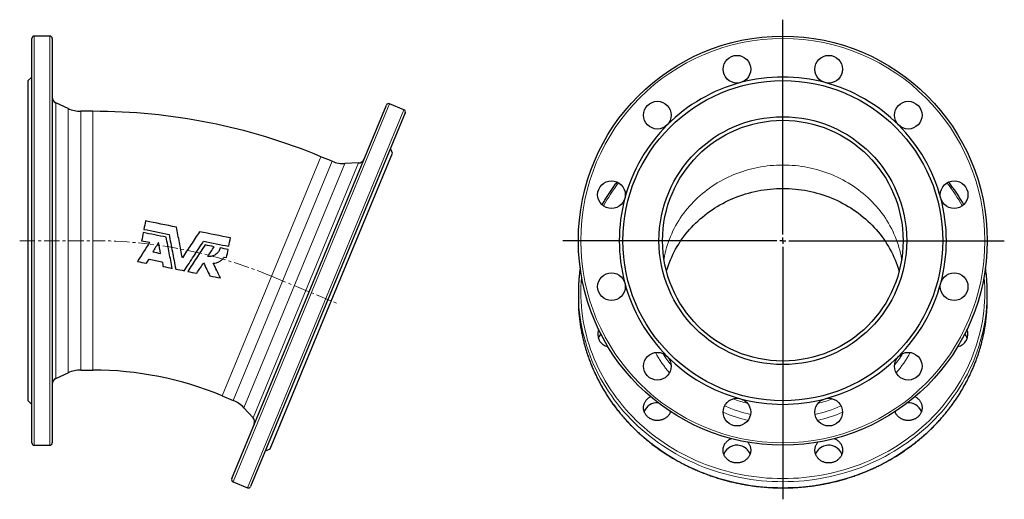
# Model space of a CAD drawing. Header units: millimetres. Extents: x 102 to 921, y 48 to 942.
# Tile 3 of 3: x 102 to 921, y 544 to 942. Entities that reach past the tile are written whole.
import ezdxf

# ---------------------------------------------------------------- set-up
doc = ezdxf.new("R2010")
doc.units = ezdxf.units.MM
doc.linetypes.add('CENTERX2', pattern=[20.32, 12.7, -2.54, 2.54, -2.54])
doc.layers.add('FORMAT', color=7, linetype='Continuous')

# ---------------------------------------------------------------- blocks, each defined once
blk = doc.blocks.new('SW_CENTERMARKSYMBOL_0')
at = {"layer": 'FORMAT', "color": 0}
for p, q in [((0, 5), (0, 183.62)), ((-5, 0), (-183.05, 0)), ((0, 0), (-2.5, 0)), ((0, 0), (0, 2.5)), ((0, 0), (0, -2.5)), ((0, 0), (2.5, 0)), ((5, 0), (184.17, 0)), ((0, -5), (0, -214.9))]:
    blk.add_line(p, q, dxfattribs=at)

msp = doc.modelspace()

# ---------------------------------------------------------------- linework, layer by layer
at = {"color": 7, "linetype": 'Continuous', "lineweight": 25}
for p, q in [((112.24, 590.58), (112.24, 926.58)), ((127.24, 928.58), (114.24, 928.58)), ((129.24, 926.58), (129.24, 758.58)), ((112.24, 894.58), (109.24, 891.58)), ((109.24, 758.58), (109.24, 891.58)), ((142.45, 868.42), (132.13, 873.23)), ((278.5, 560.89), (407.08, 871.31)), ((421.7, 867.42), (409.69, 872.39)), ((163.06, 866.08), (153.01, 866.08)), ((422.79, 864.8), (294.21, 554.38)), ((412.16, 831.32), (410.54, 835.24)), ((361.97, 824.51), (352.68, 828.36)), ((361.27, 708.44), (412.16, 831.32)), ((384, 823.13), (372.63, 822.63)), ((109.24, 625.58), (109.24, 758.58)), ((129.24, 758.58), (129.24, 590.58)), ((272.13, 744.91), (274.15, 744.51)), ((566.71, 715.33), (566.71, 710.36)), ((906.71, 710.36), (906.71, 715.33)), ((310.37, 585.57), (361.27, 708.44)), ((132.13, 643.92), (142.45, 648.73)), ((153.01, 651.08), (163.06, 651.08)), ((109.24, 625.58), (112.24, 622.58)), ((270.4, 629.72), (279.69, 625.88)), ((288.56, 619.67), (296.25, 611.28)), ((643.36, 616.49), (643.35, 616.5)), ((830.07, 616.5), (830.06, 616.49)), ((114.24, 588.58), (127.24, 588.58)), ((306.45, 583.95), (310.37, 585.57)), ((279.58, 558.27), (291.59, 553.3))]:
    msp.add_line(p, q, dxfattribs=at)
at = {"color": 8, "linetype": 'Continuous', "lineweight": 18}
for p, q in [((114.24, 928.58), (114.24, 588.58)), ((127.24, 758.58), (127.24, 928.58)), ((132.13, 873.23), (132.13, 758.58)), ((142.45, 758.58), (142.45, 868.42)), ((409.69, 872.39), (279.58, 558.27)), ((153.01, 866.08), (153.01, 651.08)), ((163.06, 866.08), (163.06, 651.08)), ((291.59, 553.3), (421.7, 867.42)), ((352.68, 828.36), (270.4, 629.72)), ((279.69, 625.88), (361.97, 824.51)), ((372.63, 822.63), (288.56, 619.67)), ((296.25, 611.28), (384, 823.13)), ((127.24, 588.58), (127.24, 758.58)), ((132.13, 758.58), (132.13, 643.92)), ((142.45, 648.73), (142.45, 758.58))]:
    msp.add_line(p, q, dxfattribs=at)
at = {"color": 8, "linetype": 'Continuous', "lineweight": 18, "flags": 128}
for points in [[(637.89, 743.22), (637.94, 743.49), (638.38, 745.88), (638.89, 748.25), (639.47, 750.61), (640.12, 752.95), (640.83, 755.28), (641.6, 757.59), (642.44, 759.88), (643.35, 762.15), (644.32, 764.4), (645.35, 766.62), (646.45, 768.82), (647.61, 770.99), (648.83, 773.13), (650.11, 775.24), (651.44, 777.31), (652.84, 779.36), (654.3, 781.37), (655.81, 783.35), (657.37, 785.28), (658.99, 787.18), (660.67, 789.04), (662.39, 790.86), (664.17, 792.64), (666, 794.37), (667.87, 796.06), (669.8, 797.7), (671.76, 799.29), (673.78, 800.84), (675.83, 802.34), (677.93, 803.79), (680.07, 805.18), (682.24, 806.52), (684.46, 807.82), (686.71, 809.05), (688.99, 810.23), (691.31, 811.36), (693.66, 812.43), (696.03, 813.44), (698.44, 814.4), (700.87, 815.29), (703.33, 816.13), (705.81, 816.91), (708.31, 817.63), (710.83, 818.28), (713.36, 818.88), (715.92, 819.41), (718.49, 819.88), (721.07, 820.29), (723.66, 820.64), (726.26, 820.92), (728.86, 821.14), (731.47, 821.3), (734.09, 821.4), (736.71, 821.43), (739.33, 821.4), (741.94, 821.3), (744.55, 821.14), (747.16, 820.92), (749.76, 820.64), (752.35, 820.29), (754.93, 819.88), (757.5, 819.41), (760.05, 818.88), (762.59, 818.28), (765.11, 817.63), (767.61, 816.91), (770.09, 816.13), (772.55, 815.29), (774.98, 814.4), (777.38, 813.44), (779.76, 812.43), (782.11, 811.36), (784.42, 810.23), (786.71, 809.05), (788.96, 807.82), (791.17, 806.52), (793.35, 805.18), (795.49, 803.79), (797.58, 802.34), (799.64, 800.84), (801.65, 799.29), (803.62, 797.7), (805.54, 796.06), (807.42, 794.37), (809.25, 792.64), (811.02, 790.86), (812.75, 789.04), (814.42, 787.18), (816.04, 785.28), (817.61, 783.35), (819.12, 781.37), (820.58, 779.36), (821.97, 777.31), (823.31, 775.24), (824.59, 773.13), (825.81, 770.99), (826.97, 768.82), (828.06, 766.62), (829.1, 764.4), (830.07, 762.15), (830.97, 759.88), (831.81, 757.59), (832.59, 755.28), (833.3, 752.95), (833.95, 750.61), (834.52, 748.25), (835.03, 745.88), (835.48, 743.49), (835.52, 743.22)], [(569.29, 729.04), (569.23, 728.28), (568.94, 724.22), (568.77, 720.16), (568.71, 716.1), (568.77, 712.04), (568.94, 707.98), (569.23, 703.92), (569.63, 699.87), (570.15, 695.84), (570.78, 691.82), (571.52, 687.81), (572.38, 683.83), (573.35, 679.87), (574.43, 675.93), (575.63, 672.02), (576.93, 668.14), (578.34, 664.29), (579.87, 660.48), (581.5, 656.7), (583.23, 652.97), (585.07, 649.28), (587.02, 645.63), (589.07, 642.04), (591.22, 638.49), (593.47, 635), (595.81, 631.56), (598.26, 628.19), (600.79, 624.87), (603.43, 621.61), (606.15, 618.42), (608.96, 615.3), (611.86, 612.24), (614.85, 609.26), (617.91, 606.35), (621.06, 603.51), (624.29, 600.75), (627.6, 598.07), (630.98, 595.48), (634.44, 592.96), (637.96, 590.53), (641.55, 588.18), (645.21, 585.93), (648.93, 583.76), (652.71, 581.68), (656.55, 579.7), (660.44, 577.8), (664.38, 576.01), (668.38, 574.31), (672.42, 572.7), (676.5, 571.2), (680.63, 569.79), (684.79, 568.48), (688.99, 567.28), (693.23, 566.18), (697.49, 565.18), (701.78, 564.28), (706.09, 563.49), (710.43, 562.8), (714.78, 562.21), (719.15, 561.74), (723.53, 561.37), (727.92, 561.1), (732.31, 560.94), (736.71, 560.89), (741.11, 560.94), (745.5, 561.1), (749.89, 561.37), (754.27, 561.74), (758.64, 562.21), (762.99, 562.8), (767.32, 563.49), (771.64, 564.28), (775.93, 565.18), (780.19, 566.18), (784.42, 567.28), (788.62, 568.48), (792.79, 569.79), (796.91, 571.2), (801, 572.7), (805.04, 574.31), (809.03, 576.01), (812.98, 577.8), (816.87, 579.7), (820.71, 581.68), (824.49, 583.76), (828.21, 585.93), (831.86, 588.18), (835.46, 590.53), (838.98, 592.96), (842.43, 595.48), (845.82, 598.07), (849.12, 600.75), (852.35, 603.51), (855.5, 606.35), (858.57, 609.26), (861.56, 612.24), (864.46, 615.3), (867.27, 618.42), (869.99, 621.61), (872.62, 624.87), (875.16, 628.19), (877.61, 631.56), (879.95, 635), (882.2, 638.49), (884.35, 642.04), (886.4, 645.63), (888.34, 649.28), (890.18, 652.97), (891.92, 656.7), (893.55, 660.48), (895.07, 664.29), (896.49, 668.14), (897.79, 672.02), (898.98, 675.93), (900.07, 679.87), (901.04, 683.83), (901.9, 687.81), (902.64, 691.82), (903.27, 695.84), (903.79, 699.87), (904.19, 703.92), (904.48, 707.98), (904.65, 712.04), (904.71, 716.1), (904.65, 720.16), (904.48, 724.22), (904.19, 728.28), (904.12, 729.04)], [(906.61, 710.1), (906.48, 707.11), (906.18, 703.01), (905.78, 698.92), (905.25, 694.83), (904.62, 690.76), (903.86, 686.71), (902.99, 682.68), (902.01, 678.67), (900.92, 674.68), (899.71, 670.73), (898.39, 666.8), (896.96, 662.91), (895.42, 659.05), (893.77, 655.23), (892.01, 651.45), (890.15, 647.72), (888.18, 644.03), (886.11, 640.39), (883.93, 636.8), (881.66, 633.27), (879.28, 629.79), (876.81, 626.37), (874.24, 623.02), (871.58, 619.72), (868.82, 616.49), (865.98, 613.33), (863.04, 610.24), (860.02, 607.22), (856.92, 604.28), (853.73, 601.41), (850.46, 598.62), (847.11, 595.9), (843.69, 593.28), (840.2, 590.73), (836.63, 588.27), (833, 585.9), (829.3, 583.61), (825.53, 581.42), (821.71, 579.32), (817.83, 577.31), (813.89, 575.39), (809.9, 573.57), (805.85, 571.85), (801.76, 570.23), (797.63, 568.71), (793.46, 567.28), (789.24, 565.96), (784.99, 564.74), (780.71, 563.63), (776.39, 562.61), (772.05, 561.71), (767.69, 560.9), (763.3, 560.21), (758.9, 559.62), (754.48, 559.13), (750.05, 558.76), (745.61, 558.49), (741.16, 558.33), (736.71, 558.27), (732.26, 558.33), (727.81, 558.49), (723.37, 558.76), (718.94, 559.13), (714.52, 559.62), (710.11, 560.21), (705.73, 560.9), (701.36, 561.71), (697.02, 562.61), (692.71, 563.63), (688.43, 564.74), (684.18, 565.96), (679.96, 567.28), (675.79, 568.71), (671.65, 570.23), (667.56, 571.85), (663.52, 573.57), (659.53, 575.39), (655.59, 577.31), (651.71, 579.32), (647.88, 581.42), (644.12, 583.61), (640.42, 585.9), (636.79, 588.27), (633.22, 590.73), (629.72, 593.28), (626.3, 595.9), (622.96, 598.62), (619.69, 601.41), (616.5, 604.28), (613.39, 607.22), (610.37, 610.24), (607.44, 613.33), (604.59, 616.49), (601.84, 619.72), (599.18, 623.02), (596.61, 626.37), (594.13, 629.79), (591.76, 633.27), (589.48, 636.8), (587.31, 640.39), (585.24, 644.03), (583.27, 647.72), (581.41, 651.45), (579.65, 655.23), (578, 659.05), (576.46, 662.91), (575.03, 666.8), (573.71, 670.73), (572.5, 674.68), (571.41, 678.67), (570.42, 682.68), (569.56, 686.71), (568.8, 690.76), (568.16, 694.83), (567.64, 698.92), (567.23, 703.01), (566.94, 707.11), (566.79, 710.54)], [(566.81, 704.99), (566.94, 702.14), (567.23, 698.04), (567.64, 693.94), (568.16, 689.86), (568.8, 685.79), (569.56, 681.74), (570.42, 677.7), (571.41, 673.69), (572.5, 669.71), (573.71, 665.75), (575.03, 661.82), (576.46, 657.93), (578, 654.07), (579.65, 650.25), (581.41, 646.48), (583.27, 642.74), (585.24, 639.05), (587.31, 635.42), (589.48, 631.83), (591.76, 628.3), (594.13, 624.82), (596.61, 621.4), (599.18, 618.04), (601.84, 614.75), (604.59, 611.52), (607.44, 608.36), (610.37, 605.27), (613.39, 602.25), (616.5, 599.3), (619.69, 596.43), (622.96, 593.64), (626.3, 590.93), (629.72, 588.3), (633.22, 585.75), (636.79, 583.29), (640.42, 580.92), (644.12, 578.64), (647.88, 576.44), (651.71, 574.34), (655.59, 572.33), (659.53, 570.42), (663.52, 568.6), (667.56, 566.88), (671.65, 565.25), (675.79, 563.73), (679.96, 562.31), (684.18, 560.99), (688.43, 559.77), (692.71, 558.65), (697.02, 557.64), (701.36, 556.73), (705.73, 555.93), (710.11, 555.23), (714.52, 554.64), (718.94, 554.16), (723.37, 553.78), (727.81, 553.51), (732.26, 553.35), (736.71, 553.3)], [(736.71, 553.3), (741.16, 553.35), (745.61, 553.51), (750.05, 553.78), (754.48, 554.16), (758.9, 554.64), (763.3, 555.23), (767.69, 555.93), (772.05, 556.73), (776.39, 557.64), (780.71, 558.65), (784.99, 559.77), (789.24, 560.99), (793.46, 562.31), (797.63, 563.73), (801.76, 565.25), (805.85, 566.88), (809.9, 568.6), (813.89, 570.42), (817.83, 572.33), (821.71, 574.34), (825.53, 576.44), (829.3, 578.64), (833, 580.92), (836.63, 583.29), (840.2, 585.75), (843.69, 588.3), (847.11, 590.93), (850.46, 593.64), (853.73, 596.43), (856.92, 599.3), (860.02, 602.25), (863.04, 605.27), (865.98, 608.36), (868.82, 611.52), (871.58, 614.75), (874.24, 618.04), (876.81, 621.4), (879.28, 624.82), (881.66, 628.3), (883.93, 631.83), (886.11, 635.42), (888.18, 639.05), (890.15, 642.74), (892.01, 646.48), (893.77, 650.25), (895.42, 654.07), (896.96, 657.93), (898.39, 661.82), (899.71, 665.75), (900.92, 669.71), (902.01, 673.69), (902.99, 677.7), (903.86, 681.74), (904.62, 685.79), (905.25, 689.86), (905.78, 693.94), (906.18, 698.04), (906.48, 702.14), (906.63, 705.48)]]:
    msp.add_lwpolyline(points, dxfattribs=at)
at = {"color": 7, "linetype": 'Continuous', "lineweight": 25, "flags": 128}
for points in [[(640, 733.12), (640.12, 733.5), (640.83, 735.83), (641.6, 738.14), (642.44, 740.43), (643.35, 742.7), (644.32, 744.95), (645.35, 747.17), (646.45, 749.37), (647.61, 751.54), (648.83, 753.68), (650.11, 755.79), (651.44, 757.87), (652.84, 759.91), (654.3, 761.92), (655.81, 763.9), (657.37, 765.84), (658.99, 767.73), (660.67, 769.59), (662.39, 771.41), (664.17, 773.19), (666, 774.92), (667.87, 776.61), (669.8, 778.25), (671.76, 779.85), (673.78, 781.39), (675.83, 782.89), (677.93, 784.34), (680.07, 785.73), (682.24, 787.08), (684.46, 788.37), (686.71, 789.6), (688.99, 790.79), (691.31, 791.91), (693.66, 792.98), (696.03, 793.99), (698.44, 794.95), (700.87, 795.84), (703.33, 796.68), (705.81, 797.46), (708.31, 798.18), (710.83, 798.83), (713.36, 799.43), (715.92, 799.96), (718.49, 800.43), (721.07, 800.84), (723.66, 801.19), (726.26, 801.47), (728.86, 801.7), (731.47, 801.85), (734.09, 801.95), (736.71, 801.98), (739.33, 801.95), (741.94, 801.85), (744.55, 801.7), (747.16, 801.47), (749.76, 801.19), (752.35, 800.84), (754.93, 800.43), (757.5, 799.96), (760.05, 799.43), (762.59, 798.83), (765.11, 798.18), (767.61, 797.46), (770.09, 796.68), (772.55, 795.84), (774.98, 794.95), (777.38, 793.99), (779.76, 792.98), (782.11, 791.91), (784.42, 790.79), (786.71, 789.6), (788.96, 788.37), (791.17, 787.08), (793.35, 785.73), (795.49, 784.34), (797.58, 782.89), (799.64, 781.39), (801.65, 779.85), (803.62, 778.25), (805.54, 776.61), (807.42, 774.92), (809.25, 773.19), (811.02, 771.41), (812.75, 769.59), (814.42, 767.73), (816.04, 765.84), (817.61, 763.9), (819.12, 761.92), (820.58, 759.91), (821.97, 757.87), (823.31, 755.79), (824.59, 753.68), (825.81, 751.54), (826.97, 749.37), (828.06, 747.17), (829.1, 744.95), (830.07, 742.7), (830.97, 740.43), (831.81, 738.14), (832.59, 735.83), (833.3, 733.5), (833.41, 733.12)], [(566.71, 710.36), (566.77, 706.25), (566.81, 704.99)], [(906.63, 705.48), (906.65, 706.25), (906.71, 710.36)], [(643.36, 616.49), (643.31, 616.36), (643.12, 615.86), (642.89, 615.37), (642.64, 614.89), (642.37, 614.43), (642.07, 613.98), (641.75, 613.54), (641.4, 613.12), (641.03, 612.71), (640.64, 612.32), (640.23, 611.95), (639.8, 611.6), (639.35, 611.27), (638.89, 610.96), (638.41, 610.67), (637.91, 610.41), (637.4, 610.17), (636.88, 609.95), (636.34, 609.76), (635.8, 609.59), (635.25, 609.44), (634.69, 609.33), (634.12, 609.23), (633.56, 609.17), (632.98, 609.13), (632.41, 609.11), (631.84, 609.13), (631.27, 609.17), (630.7, 609.23), (630.13, 609.33), (629.57, 609.44), (629.02, 609.59), (628.48, 609.76), (627.94, 609.95), (627.42, 610.17), (626.91, 610.41), (626.41, 610.67), (625.93, 610.96), (625.47, 611.27), (625.02, 611.6), (624.59, 611.95), (624.18, 612.32), (623.79, 612.71), (623.42, 613.12), (623.07, 613.54), (622.75, 613.98), (622.45, 614.43), (622.18, 614.89), (621.93, 615.37), (621.71, 615.86), (621.51, 616.36), (621.34, 616.86), (621.2, 617.38), (621.09, 617.89), (621, 618.42), (620.94, 618.95), (620.91, 619.47), (620.91, 620), (620.94, 620.53), (621, 621.06), (621.09, 621.58), (621.2, 622.1), (621.34, 622.62), (621.51, 623.12), (621.71, 623.62), (621.93, 624.11), (622.18, 624.59), (622.45, 625.05), (622.75, 625.5), (623.07, 625.94), (623.42, 626.36), (623.79, 626.77), (624.18, 627.16), (624.59, 627.53), (625.02, 627.88), (625.47, 628.21), (625.93, 628.52), (626.41, 628.81), (626.71, 628.96)], [(846.71, 628.96), (847, 628.81), (847.48, 628.52), (847.95, 628.21), (848.4, 627.88), (848.83, 627.53), (849.24, 627.16), (849.63, 626.77), (850, 626.36), (850.34, 625.94), (850.67, 625.5), (850.97, 625.05), (851.24, 624.59), (851.49, 624.11), (851.71, 623.62), (851.91, 623.12), (852.08, 622.62), (852.22, 622.1), (852.33, 621.58), (852.42, 621.06), (852.47, 620.53), (852.5, 620), (852.5, 619.47), (852.47, 618.95), (852.42, 618.42), (852.33, 617.89), (852.22, 617.38), (852.08, 616.86), (851.91, 616.36), (851.71, 615.86), (851.49, 615.37), (851.24, 614.89), (850.97, 614.43), (850.67, 613.98), (850.34, 613.54), (850, 613.12), (849.63, 612.71), (849.24, 612.32), (848.83, 611.95), (848.4, 611.6), (847.95, 611.27), (847.48, 610.96), (847, 610.67), (846.51, 610.41), (846, 610.17), (845.47, 609.95), (844.94, 609.76), (844.4, 609.59), (843.84, 609.44), (843.29, 609.33), (842.72, 609.23), (842.15, 609.17), (841.58, 609.13), (841.01, 609.11), (840.43, 609.13), (839.86, 609.17), (839.29, 609.23), (838.73, 609.33), (838.17, 609.44), (837.62, 609.59), (837.07, 609.76), (836.54, 609.95), (836.02, 610.17), (835.51, 610.41), (835.01, 610.67), (834.53, 610.96), (834.06, 611.27), (833.61, 611.6), (833.18, 611.95), (832.77, 612.32), (832.38, 612.71), (832.02, 613.12), (831.67, 613.54), (831.35, 613.98), (831.05, 614.43), (830.77, 614.89), (830.52, 615.37), (830.3, 615.86), (830.11, 616.36), (830.06, 616.5)], [(707.52, 591.1), (707.52, 591.09), (707.87, 590.67), (708.19, 590.23), (708.49, 589.78), (708.77, 589.32), (709.02, 588.84), (709.24, 588.35), (709.43, 587.85), (709.6, 587.35), (709.74, 586.83), (709.86, 586.31), (709.94, 585.79), (710, 585.26), (710.03, 584.73), (710.03, 584.2), (710, 583.68), (709.94, 583.15), (709.86, 582.62), (709.74, 582.11), (709.6, 581.59), (709.43, 581.09), (709.24, 580.59), (709.02, 580.1), (708.77, 579.62), (708.49, 579.16), (708.19, 578.71), (707.87, 578.27), (707.52, 577.85), (707.16, 577.44), (706.77, 577.05), (706.35, 576.68), (705.92, 576.33), (705.48, 576), (705.01, 575.69), (704.53, 575.4), (704.03, 575.14), (703.52, 574.9), (703, 574.68), (702.47, 574.49), (701.92, 574.32), (701.37, 574.17), (700.81, 574.06), (700.25, 573.96), (699.68, 573.9), (699.11, 573.86), (698.53, 573.85), (697.96, 573.86), (697.39, 573.9), (696.82, 573.96), (696.25, 574.06), (695.7, 574.17), (695.14, 574.32), (694.6, 574.49), (694.07, 574.68), (693.54, 574.9), (693.03, 575.14), (692.54, 575.4), (692.05, 575.69), (691.59, 576), (691.14, 576.33), (690.71, 576.68), (690.3, 577.05), (689.91, 577.44), (689.54, 577.85), (689.2, 578.27), (688.87, 578.71), (688.57, 579.16), (688.3, 579.62), (688.05, 580.1), (687.83, 580.59), (687.63, 581.09), (687.46, 581.59), (687.32, 582.11), (687.21, 582.62), (687.12, 583.15), (687.06, 583.68), (687.04, 584.2), (687.04, 584.73), (687.06, 585.26), (687.12, 585.79), (687.21, 586.31), (687.32, 586.83), (687.46, 587.35), (687.63, 587.85), (687.83, 588.35), (688.05, 588.84), (688.3, 589.32), (688.57, 589.78), (688.87, 590.23), (689.2, 590.67), (689.54, 591.09), (689.91, 591.5), (690.3, 591.89), (690.71, 592.26), (691.14, 592.61), (691.59, 592.94), (692.05, 593.25), (692.54, 593.54), (693.03, 593.8), (693.54, 594.04), (693.69, 594.11)], [(779.72, 594.11), (779.87, 594.04), (780.38, 593.8), (780.88, 593.54), (781.36, 593.25), (781.83, 592.94), (782.28, 592.61), (782.71, 592.26), (783.12, 591.89), (783.51, 591.5), (783.88, 591.09), (784.22, 590.67), (784.54, 590.23), (784.84, 589.78), (785.12, 589.32), (785.37, 588.84), (785.59, 588.35), (785.79, 587.85), (785.95, 587.35), (786.1, 586.83), (786.21, 586.31), (786.3, 585.79), (786.35, 585.26), (786.38, 584.73), (786.38, 584.2), (786.35, 583.68), (786.3, 583.15), (786.21, 582.62), (786.1, 582.11), (785.95, 581.59), (785.79, 581.09), (785.59, 580.59), (785.37, 580.1), (785.12, 579.62), (784.84, 579.16), (784.54, 578.71), (784.22, 578.27), (783.88, 577.85), (783.51, 577.44), (783.12, 577.05), (782.71, 576.68), (782.28, 576.33), (781.83, 576), (781.36, 575.69), (780.88, 575.4), (780.38, 575.14), (779.87, 574.9), (779.35, 574.68), (778.82, 574.49), (778.27, 574.32), (777.72, 574.17), (777.16, 574.06), (776.6, 573.96), (776.03, 573.9), (775.46, 573.86), (774.88, 573.85), (774.31, 573.86), (773.74, 573.9), (773.17, 573.96), (772.61, 574.06), (772.05, 574.17), (771.49, 574.32), (770.95, 574.49), (770.42, 574.68), (769.89, 574.9), (769.38, 575.14), (768.89, 575.4), (768.41, 575.69), (767.94, 576), (767.49, 576.33), (767.06, 576.68), (766.65, 577.05), (766.26, 577.44), (765.89, 577.85), (765.55, 578.27), (765.22, 578.71), (764.93, 579.16), (764.65, 579.62), (764.4, 580.1), (764.18, 580.59), (763.98, 581.09), (763.81, 581.59), (763.67, 582.11), (763.56, 582.62), (763.47, 583.15), (763.42, 583.68), (763.39, 584.2), (763.39, 584.73), (763.42, 585.26), (763.47, 585.79), (763.56, 586.31), (763.67, 586.83), (763.81, 587.35), (763.98, 587.85), (764.18, 588.35), (764.4, 588.84), (764.65, 589.32), (764.93, 589.78), (765.22, 590.23), (765.55, 590.67), (765.89, 591.09), (765.9, 591.1)]]:
    msp.add_lwpolyline(points, dxfattribs=at)
at = {"color": 7, "linetype": 'Continuous', "lineweight": 25}
for centre, radius in [((736.71, 758.58), 170), ((698.53, 901.05), 11.5), ((774.88, 901.05), 11.5), ((736.71, 758.58), 133), ((632.41, 862.87), 11.5), ((841.01, 862.87), 11.5), ((736.71, 758.58), 103), ((736.71, 758.58), 100), ((594.23, 796.75), 11.5), ((879.18, 796.75), 11.5), ((594.23, 720.4), 11.5), ((879.18, 720.4), 11.5), ((632.41, 654.28), 11.5), ((841.01, 654.28), 11.5), ((698.53, 616.1), 11.5), ((774.88, 616.1), 11.5)]:
    msp.add_circle(centre, radius, dxfattribs=at)
at = {"color": 8, "linetype": 'Continuous', "lineweight": 18}
msp.add_circle((736.71, 758.58), 168, dxfattribs=at)
at = {"color": 7, "linetype": 'Continuous', "lineweight": 25}
for centre, radius, start, end in [((114.24, 926.58), 2, 90, 180), ((127.24, 926.58), 2, 0, 90), ((736.71, 758.58), 136, 75, 105), ((736.71, 758.58), 136, 105, 135), ((736.71, 758.58), 136, 45, 75), ((134.24, 877.76), 5, 180, 245), ((153.01, 891.08), 25, 245, 270), ((408.93, 870.55), 2, 67.5, 157.5), ((163.06, 370.58), 495.5, 67.5, 90), ((420.94, 865.57), 2, 337.5, 67.5), ((736.71, 758.58), 136, 135, 165), ((736.71, 758.58), 136, 15, 45), ((371.53, 847.61), 25, 247.5, 272.5), ((383.78, 828.12), 5, 272.5, 337.5), ((736.71, 758.58), 136, 165, 195), ((736.71, 758.58), 136, 345, 15), ((711.82, 715.33), 145.11, 177.88119, 181.89178), ((736.71, 758.58), 136, 195, 225), ((736.71, 758.58), 136, 315, 345), ((761.59, 715.33), 145.11, 357.93263, 1.98761), ((593.29, 680.86), 10.49, 158.04268, 258.86362), ((593.12, 674.13), 10.42, 137.91242, 160.66208), ((880.1, 680.87), 10.51, 281.26894, 21.82476), ((880.29, 674.12), 10.43, 19.35104, 42.07446), ((736.71, 758.58), 136, 225, 255), ((736.71, 758.58), 136, 285, 315), ((153.01, 626.08), 25, 90, 115), ((163.06, 370.58), 280.5, 67.5, 90), ((134.24, 639.39), 5, 115, 180), ((270.12, 602.78), 25, 42.5, 67.5), ((632.19, 612.39), 11.49, 85.76121, 159.08999), ((736.71, 758.58), 136, 255, 285), ((841.22, 612.39), 11.49, 20.91001, 94.23879), ((292.56, 607.9), 5, 337.5, 42.5), ((114.24, 590.58), 2, 180, 270), ((127.24, 590.58), 2, 270, 0), ((698.44, 577), 11.64, 74.69392, 158.74967), ((699.02, 577.36), 11.14, 20.2316, 77.1135), ((774.38, 577.37), 11.13, 102.8507, 159.80421), ((774.97, 576.97), 11.67, 21.36819, 105.18822), ((280.35, 560.12), 2, 157.5, 247.5), ((292.36, 555.15), 2, 247.5, 337.5)]:
    msp.add_arc(centre, radius, start, end, dxfattribs=at)
at = {"color": 8, "linetype": 'Continuous', "lineweight": 18}
for centre, radius, start, end in [((721.49, 712.31), 153.61, 142.14472, 150.72483), ((751.92, 712.31), 153.61, 29.27517, 37.85528), ((726.33, 719.05), 109.47, 209.19088, 219.99368), ((726.72, 720.06), 105.31, 211.65803, 218.1391), ((746.76, 720.02), 105.24, 321.8588, 328.34407), ((747.09, 719.05), 109.47, 320.00632, 330.80912), ((736.17, 735.89), 116.16, 249.41581, 255.69986), ((737.23, 735.93), 116.21, 284.30138, 290.58294), ((736.08, 731.91), 125.85, 247.0636, 257.00896), ((736.11, 732.42), 121.08, 246.70604, 257.48712), ((737.31, 732.42), 121.08, 282.51288, 293.29396), ((737.34, 731.91), 125.85, 282.99104, 292.9364)]:
    msp.add_arc(centre, radius, start, end, dxfattribs=at)
at = {"color": 7, "linetype": 'Continuous', "lineweight": 25}
for points, knots in [([(598.82, 807.28), (598.67, 807.09), (598.11, 806.38), (597.16, 805.13), (595.98, 803.54), (594.83, 801.94), (593.69, 800.33), (592.57, 798.7), (591.48, 797.06), (590.4, 795.41), (589.35, 793.74), (588.33, 792.06), (587.32, 790.38), (586.63, 789.19), (586.28, 788.56), (586.24, 788.5)], [0, 0, 0, 0, 0.032315, 0.11949, 0.206663, 0.293835, 0.381005, 0.468174, 0.555341, 0.642506, 0.72967, 0.816832, 0.903993, 0.991152, 1, 1, 1, 1]), ([(887.18, 788.49), (886.96, 788.87), (886.42, 789.83), (885.53, 791.33), (884.51, 793.01), (883.47, 794.68), (882.41, 796.34), (881.32, 797.99), (880.22, 799.62), (879.09, 801.24), (877.94, 802.85), (876.77, 804.44), (875.65, 805.93), (874.92, 806.87), (874.59, 807.29)], [0, 0, 0, 0, 0.058584, 0.145649, 0.232715, 0.319782, 0.406851, 0.493922, 0.580994, 0.668068, 0.755143, 0.84222, 0.929299, 1, 1, 1, 1]), ([(237.42, 744.39), (236.6, 748.65), (235.78, 752.9), (234.14, 761.38), (233.33, 765.61), (232.52, 769.83)], [0, 0, 0, 0, 0.5, 0.5, 1, 1, 1, 1]), ([(228.99, 735.58), (228.16, 739.88), (227.33, 744.18), (225.67, 752.82), (224.84, 757.14), (224, 761.48)], [0, 0, 0, 0, 0.5, 0.5, 1, 1, 1, 1]), ([(226.34, 763.81), (227.27, 758.99), (228.2, 754.18), (230.05, 744.58), (230.97, 739.78), (231.89, 735)], [0, 0, 0, 0, 0.5, 0.5, 1, 1, 1, 1]), ([(251.68, 766.02), (249.32, 762.43), (246.94, 758.84), (242.19, 751.62), (239.81, 748.01), (237.42, 744.39)], [0, 0, 0, 0, 0.5, 0.5, 1, 1, 1, 1]), ([(238.93, 733.6), (241.61, 737.67), (244.3, 741.74), (249.68, 749.91), (252.38, 754), (255.08, 758.09)], [0, 0, 0, 0, 0.5, 0.5, 1, 1, 1, 1]), ([(256.35, 755.04), (253.92, 751.36), (251.5, 747.68), (246.66, 740.34), (244.24, 736.68), (241.83, 733.02)], [0, 0, 0, 0, 0.5, 0.5, 1, 1, 1, 1]), ([(268.76, 752.57), (268.65, 752.01), (268.48, 751.47), (268.16, 750.68), (268.04, 750.42), (267.78, 749.92), (267.63, 749.67), (267.16, 748.95), (266.81, 748.51), (266.02, 747.7), (265.57, 747.32), (264.64, 746.67), (264.15, 746.39), (263.36, 746.05), (263.09, 745.94), (262.55, 745.76), (262.28, 745.69), (261.45, 745.5), (260.88, 745.42), (259.73, 745.39), (259.16, 745.42), (258.59, 745.51)], [0, 0, 0, 0, 0.125, 0.125, 0.1875, 0.1875, 0.25, 0.25, 0.375, 0.375, 0.5, 0.5, 0.625, 0.625, 0.6875, 0.6875, 0.75, 0.75, 0.875, 0.875, 1, 1, 1, 1]), ([(263.13, 739.86), (264.03, 739.88), (264.92, 740), (266.21, 740.35), (266.64, 740.49), (267.48, 740.83), (267.88, 741.02), (268.66, 741.46), (269.03, 741.7), (269.76, 742.24), (270.11, 742.53), (271.08, 743.46), (271.65, 744.15), (272.13, 744.91)], [0, 0, 0, 0, 0.25, 0.25, 0.375, 0.375, 0.5, 0.5, 0.625, 0.625, 0.75, 0.75, 1, 1, 1, 1]), ([(568.21, 736.15), (568.18, 736), (568.07, 735.21), (567.88, 733.78), (567.65, 731.86), (567.44, 729.94), (567.26, 728.02), (567.1, 726.1), (566.97, 724.18), (566.87, 722.38), (566.83, 721.22), (566.81, 720.71)], [0, 0, 0, 0, 0.029977, 0.154302, 0.278626, 0.402949, 0.527272, 0.651594, 0.775915, 0.900236, 1, 1, 1, 1]), ([(906.62, 720.38), (906.61, 720.72), (906.57, 721.71), (906.49, 723.35), (906.37, 725.27), (906.23, 727.19), (906.06, 729.11), (905.86, 731.03), (905.64, 732.95), (905.43, 734.64), (905.27, 735.7), (905.21, 736.12)], [0, 0, 0, 0, 0.066111, 0.18803, 0.30995, 0.431869, 0.553789, 0.67571, 0.797631, 0.919553, 1, 1, 1, 1]), ([(566.81, 704.98), (566.82, 704.74), (566.85, 703.87), (566.93, 702.35), (567.04, 700.42), (567.19, 698.5), (567.36, 696.58), (567.55, 694.66), (567.77, 692.74), (568.02, 690.83), (568.29, 688.92), (568.59, 687.01), (568.91, 685.11), (569.26, 683.21), (569.63, 681.31), (570.03, 679.42), (570.45, 677.53), (570.9, 675.65), (571.37, 673.77), (571.87, 671.9), (572.39, 670.04), (572.94, 668.18), (573.51, 666.32), (574.1, 664.48), (574.72, 662.64), (575.37, 660.8), (576.04, 658.98), (576.73, 657.16), (577.45, 655.35), (578.19, 653.55), (578.95, 651.76), (579.74, 649.97), (580.56, 648.2), (581.39, 646.43), (582.25, 644.68), (583.13, 642.93), (584.04, 641.2), (584.97, 639.47), (585.92, 637.76), (586.89, 636.05), (587.89, 634.36), (588.9, 632.68), (589.95, 631.01), (591.01, 629.35), (592.09, 627.7), (593.2, 626.07), (594.33, 624.45), (595.48, 622.84), (596.65, 621.25), (597.84, 619.67), (599.05, 618.1), (600.29, 616.55), (601.54, 615.01), (602.81, 613.48), (604.11, 611.97), (605.42, 610.47), (606.76, 608.99), (608.11, 607.53), (609.48, 606.08), (610.87, 604.64), (612.29, 603.22), (613.72, 601.82), (615.16, 600.44), (616.63, 599.07), (618.11, 597.71), (619.62, 596.38), (621.14, 595.06), (622.67, 593.76), (624.23, 592.47), (625.8, 591.21), (627.39, 589.96), (628.99, 588.73), (630.61, 587.51), (632.25, 586.32), (633.9, 585.15), (635.57, 583.99), (637.25, 582.85), (638.95, 581.73), (640.66, 580.64), (642.39, 579.56), (644.13, 578.5), (645.89, 577.46), (647.65, 576.44), (649.44, 575.44), (651.23, 574.46), (653.04, 573.5), (654.86, 572.56), (656.69, 571.64), (658.54, 570.75), (660.4, 569.87), (662.26, 569.02), (664.14, 568.18), (666.03, 567.37), (667.94, 566.58), (669.85, 565.81), (671.77, 565.06), (673.7, 564.34), (675.64, 563.64), (677.59, 562.95), (679.55, 562.29), (681.52, 561.66), (683.49, 561.04), (685.48, 560.45), (687.47, 559.88), (689.47, 559.33), (691.47, 558.81), (693.48, 558.31), (695.5, 557.83), (697.53, 557.37), (699.56, 556.94), (701.6, 556.53), (703.64, 556.15), (705.69, 555.78), (707.74, 555.44), (709.79, 555.13), (711.85, 554.83), (713.92, 554.56), (715.99, 554.31), (718.06, 554.09), (720.13, 553.89), (722.21, 553.72), (724.28, 553.56), (726.36, 553.43), (728.44, 553.33), (730.53, 553.25), (732.61, 553.19), (734.67, 553.15), (736.04, 553.15), (736.71, 553.15)], [0, 0, 0, 0, 0.002935, 0.010907, 0.01888, 0.026852, 0.034825, 0.042798, 0.05077, 0.058743, 0.066716, 0.074689, 0.082661, 0.090634, 0.098607, 0.10658, 0.114554, 0.122527, 0.1305, 0.138473, 0.146447, 0.154421, 0.162394, 0.170368, 0.178342, 0.186316, 0.19429, 0.202264, 0.210239, 0.218213, 0.226188, 0.234162, 0.242137, 0.250112, 0.258087, 0.266062, 0.274038, 0.282013, 0.289989, 0.297965, 0.305941, 0.313917, 0.321893, 0.329869, 0.337846, 0.345823, 0.353799, 0.361776, 0.369753, 0.377731, 0.385708, 0.393685, 0.401663, 0.409641, 0.417619, 0.425597, 0.433575, 0.441554, 0.449532, 0.457511, 0.465489, 0.473468, 0.481447, 0.489427, 0.497406, 0.505385, 0.513365, 0.521344, 0.529324, 0.537304, 0.545284, 0.553264, 0.561245, 0.569225, 0.577205, 0.585186, 0.593167, 0.601147, 0.609128, 0.617109, 0.62509, 0.633071, 0.641053, 0.649034, 0.657015, 0.664997, 0.672979, 0.68096, 0.688942, 0.696924, 0.704906, 0.712888, 0.72087, 0.728852, 0.736834, 0.744816, 0.752799, 0.760781, 0.768763, 0.776746, 0.784728, 0.792711, 0.800693, 0.808676, 0.816659, 0.824642, 0.832624, 0.840607, 0.84859, 0.856573, 0.864556, 0.872539, 0.880522, 0.888505, 0.896488, 0.904471, 0.912454, 0.920437, 0.92842, 0.936404, 0.944387, 0.95237, 0.960353, 0.968336, 0.97632, 0.984303, 0.992286, 1, 1, 1, 1]), ([(736.71, 553.15), (737.08, 553.15), (738.14, 553.15), (739.9, 553.17), (741.98, 553.22), (744.06, 553.29), (746.14, 553.38), (748.22, 553.5), (750.3, 553.65), (752.38, 553.81), (754.45, 554), (756.53, 554.21), (758.59, 554.45), (760.66, 554.71), (762.72, 554.99), (764.78, 555.3), (766.83, 555.63), (768.88, 555.98), (770.93, 556.36), (772.97, 556.76), (775, 557.18), (777.03, 557.63), (779.05, 558.1), (781.07, 558.59), (783.08, 559.1), (785.08, 559.64), (787.07, 560.2), (789.06, 560.78), (791.04, 561.39), (793.01, 562.01), (794.97, 562.66), (796.93, 563.33), (798.87, 564.03), (800.81, 564.74), (802.73, 565.48), (804.65, 566.24), (806.55, 567.02), (808.45, 567.83), (810.33, 568.65), (812.21, 569.5), (814.07, 570.36), (815.92, 571.25), (817.76, 572.16), (819.58, 573.09), (821.4, 574.04), (823.2, 575.01), (824.99, 576), (826.76, 577.01), (828.52, 578.04), (830.27, 579.09), (832, 580.16), (833.72, 581.25), (835.43, 582.36), (837.12, 583.49), (838.79, 584.64), (840.45, 585.81), (842.09, 586.99), (843.72, 588.2), (845.33, 589.42), (846.93, 590.66), (848.51, 591.92), (850.07, 593.19), (851.61, 594.49), (853.14, 595.8), (854.65, 597.13), (856.14, 598.47), (857.62, 599.84), (859.07, 601.22), (860.51, 602.61), (861.93, 604.02), (863.33, 605.45), (864.71, 606.89), (866.07, 608.35), (867.42, 609.83), (868.74, 611.32), (870.04, 612.82), (871.33, 614.34), (872.59, 615.87), (873.83, 617.42), (875.05, 618.98), (876.25, 620.56), (877.43, 622.15), (878.59, 623.75), (879.73, 625.37), (880.85, 626.99), (881.94, 628.63), (883.01, 630.29), (884.06, 631.95), (885.09, 633.63), (886.1, 635.32), (887.08, 637.01), (888.04, 638.72), (888.98, 640.45), (889.9, 642.18), (890.79, 643.92), (891.66, 645.67), (892.5, 647.43), (893.32, 649.2), (894.12, 650.98), (894.9, 652.77), (895.65, 654.57), (896.38, 656.38), (897.08, 658.19), (897.76, 660.01), (898.42, 661.84), (899.05, 663.68), (899.65, 665.52), (900.24, 667.37), (900.79, 669.23), (901.33, 671.09), (901.83, 672.96), (902.32, 674.84), (902.78, 676.72), (903.21, 678.6), (903.62, 680.49), (904, 682.39), (904.36, 684.28), (904.69, 686.19), (905, 688.09), (905.28, 690), (905.54, 691.91), (905.77, 693.83), (905.98, 695.75), (906.16, 697.67), (906.31, 699.59), (906.44, 701.51), (906.55, 703.44), (906.61, 704.75), (906.62, 705.43), (906.63, 705.47)], [0, 0, 0, 0, 0.004213, 0.01218, 0.020147, 0.028115, 0.036082, 0.044049, 0.052016, 0.059983, 0.067951, 0.075918, 0.083885, 0.091852, 0.099819, 0.107787, 0.115754, 0.123721, 0.131688, 0.139655, 0.147622, 0.155589, 0.163556, 0.171523, 0.17949, 0.187457, 0.195423, 0.20339, 0.211357, 0.219324, 0.22729, 0.235257, 0.243224, 0.25119, 0.259157, 0.267123, 0.275089, 0.283056, 0.291022, 0.298988, 0.306954, 0.31492, 0.322886, 0.330852, 0.338818, 0.346784, 0.35475, 0.362715, 0.370681, 0.378646, 0.386611, 0.394577, 0.402542, 0.410507, 0.418472, 0.426437, 0.434401, 0.442366, 0.450331, 0.458295, 0.46626, 0.474224, 0.482188, 0.490152, 0.498116, 0.50608, 0.514043, 0.522007, 0.52997, 0.537933, 0.545896, 0.553859, 0.561822, 0.569785, 0.577748, 0.58571, 0.593672, 0.601635, 0.609597, 0.617558, 0.62552, 0.633482, 0.641443, 0.649405, 0.657366, 0.665327, 0.673288, 0.681248, 0.689209, 0.697169, 0.70513, 0.71309, 0.72105, 0.72901, 0.73697, 0.744929, 0.752889, 0.760848, 0.768807, 0.776766, 0.784725, 0.792684, 0.800642, 0.808601, 0.816559, 0.824518, 0.832476, 0.840434, 0.848392, 0.856349, 0.864307, 0.872265, 0.880222, 0.88818, 0.896137, 0.904094, 0.912052, 0.920009, 0.927966, 0.935923, 0.94388, 0.951836, 0.959793, 0.96775, 0.975707, 0.983663, 0.99162, 0.999576, 1, 1, 1, 1])]:
    msp.add_open_spline(points, degree=3, knots=knots, dxfattribs=at)
for points in [[(206.79, 774.95), (206.33, 772.64), (205.87, 770.31), (205.4, 767.97)], [(232.52, 769.83), (223.94, 771.54), (215.37, 773.25), (206.79, 774.95)], [(204.87, 765.28), (204.42, 763.04), (203.98, 760.8), (203.53, 758.56)], [(224, 761.48), (217.62, 762.75), (211.25, 764.01), (204.87, 765.28)], [(205.4, 767.97), (212.38, 766.58), (219.36, 765.2), (226.34, 763.81)], [(277.41, 760.9), (268.83, 762.61), (260.26, 764.32), (251.68, 766.02)], [(210.15, 757.24), (206.78, 751.91), (203.44, 746.61), (200.1, 741.32)], [(203.53, 758.56), (205.74, 758.12), (207.94, 757.68), (210.15, 757.24)], [(217.61, 757.03), (215.99, 754.45), (214.36, 751.87), (212.74, 749.3)], [(219.35, 747.98), (218.77, 751), (218.19, 754.01), (217.61, 757.03)], [(255.08, 758.09), (262.06, 756.7), (269.04, 755.32), (276.02, 753.93)], [(263.89, 753.54), (261.38, 754.04), (258.86, 754.54), (256.35, 755.04)], [(258.59, 745.51), (260.36, 748.19), (262.12, 750.87), (263.89, 753.54)], [(276.02, 753.93), (276.48, 756.26), (276.95, 758.59), (277.41, 760.9)], [(212.74, 749.3), (214.94, 748.86), (217.15, 748.42), (219.35, 747.98)], [(275.49, 751.24), (273.24, 751.68), (271, 752.13), (268.76, 752.57)], [(274.15, 744.51), (274.59, 746.76), (275.04, 749), (275.49, 751.24)], [(200.1, 741.32), (202.59, 740.83), (205.09, 740.33), (207.58, 739.84)], [(207.58, 739.84), (208.29, 740.97), (209.01, 742.11), (209.73, 743.25)], [(209.73, 743.25), (213.38, 742.53), (217.03, 741.8), (220.69, 741.08)], [(220.69, 741.08), (220.94, 739.74), (221.2, 738.41), (221.46, 737.08)], [(221.46, 737.08), (223.97, 736.58), (226.48, 736.08), (228.99, 735.58)], [(249.37, 731.52), (251.26, 734.4), (253.16, 737.28), (255.08, 740.18)], [(255.08, 740.18), (256.82, 736.56), (258.56, 732.95), (260.3, 729.35)], [(269.04, 727.61), (267.07, 731.69), (265.1, 735.77), (263.13, 739.86)], [(231.89, 735), (234.24, 734.53), (236.58, 734.07), (238.93, 733.6)], [(241.83, 733.02), (244.34, 732.52), (246.86, 732.02), (249.37, 731.52)], [(260.3, 729.35), (263.21, 728.77), (266.13, 728.19), (269.04, 727.61)]]:
    msp.add_open_spline(points, degree=3, dxfattribs=at)
at = {"layer": 'FORMAT', "linetype": 'CENTERX2', "lineweight": 18}
for p, q in [((102.16, 758.58), (163.06, 758.58)), ((311.54, 729.04), (367.37, 705.92))]:
    msp.add_line(p, q, dxfattribs=at)
msp.add_arc((163.06, 370.58), 388, 67.5, 90, dxfattribs=at)

# ---------------------------------------------------------------- block references
at = {"layer": 'FORMAT'}
msp.add_blockref('SW_CENTERMARKSYMBOL_0', (736.71, 758.58), dxfattribs=at)

doc.saveas('drawing.dxf')
